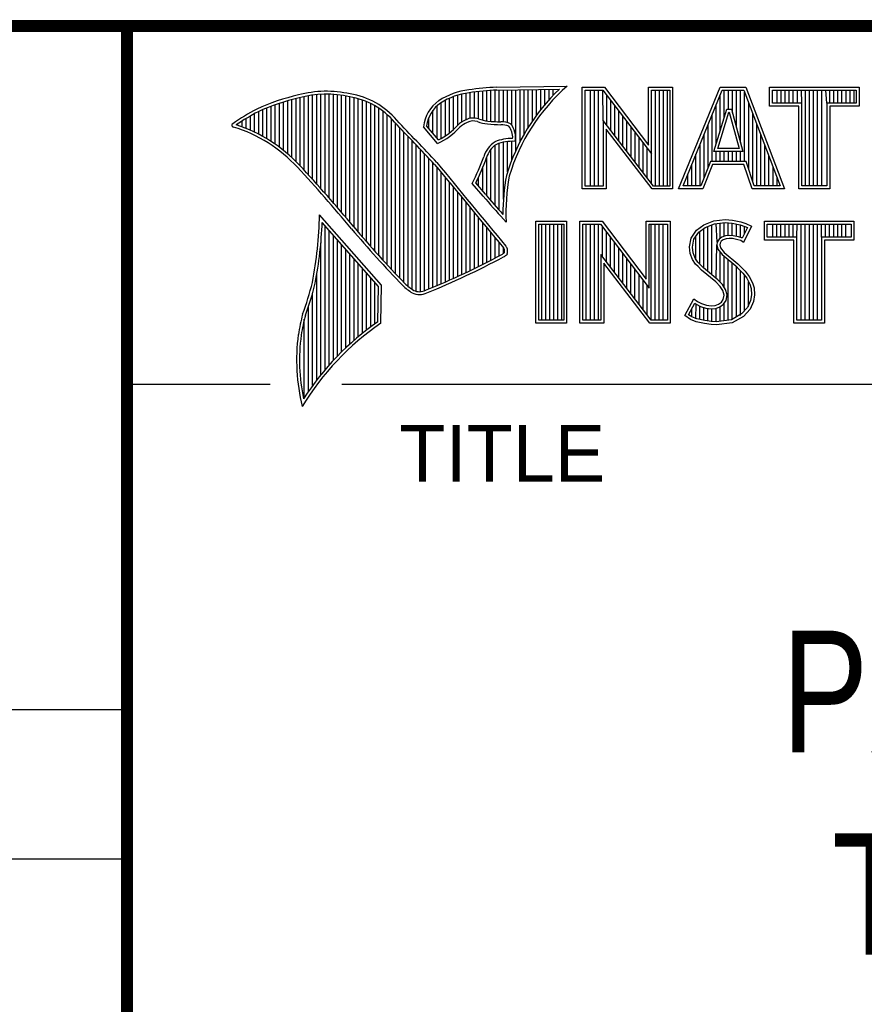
# Model space of a CAD drawing. Header units: inches. Extents: x 0 to 22, y 0 to 17.
# Tile 24 of 57: x 16.2 to 17.6, y 1.3 to 3. Entities that reach past the tile are written whole.
import ezdxf

# ---------------------------------------------------------------- set-up
doc = ezdxf.new("R2010")
doc.units = ezdxf.units.IN
doc.header["$LTSCALE"] = 1.21
doc.header["$MEASUREMENT"] = 0
doc.layers.get('0').update_dxf_attribs({"linetype": 'CONTINUOUS'})
doc.styles.get("Standard").update_dxf_attribs({"font": 'txt', "width": 0.8})

msp = doc.modelspace()

# ---------------------------------------------------------------- linework, layer by layer
at = {"color": 2, "linetype": 'CONTINUOUS'}
for p, q in [((16.3737, 2.9596), (21.5037, 2.9596)), ((16.3737, 2.9596), (16.3737, 1.2496)), ((16.375, 2.96), (21.5, 2.96)), ((16.9537, 2.8069), (16.9537, 2.8518)), ((16.9606, 2.8048), (16.9606, 2.8525)), ((16.9674, 2.8034), (16.9674, 2.8531)), ((16.9742, 2.8027), (16.9742, 2.8536)), ((16.981, 2.8023), (16.981, 2.854)), ((16.9838, 2.8589), (17.0997, 2.8607)), ((16.9839, 2.8541), (17.087, 2.8557)), ((16.9879, 2.802), (16.9879, 2.8542)), ((16.9947, 2.8019), (16.9947, 2.8543)), ((17.0015, 2.8005), (17.0015, 2.8544)), ((17.0083, 2.7963), (17.0083, 2.8545)), ((17.0152, 2.755), (17.0152, 2.8546)), ((17.022, 2.7691), (17.022, 2.8547)), ((17.0288, 2.7817), (17.0288, 2.8548)), ((17.0357, 2.7931), (17.0357, 2.8549)), ((17.0425, 2.8035), (17.0425, 2.855)), ((17.0493, 2.8131), (17.0493, 2.8551)), ((17.0561, 2.822), (17.0561, 2.8552)), ((17.063, 2.8303), (17.063, 2.8553)), ((17.0698, 2.8381), (17.0698, 2.8554)), ((17.0766, 2.8454), (17.0766, 2.8555)), ((17.1243, 2.8592), (17.1609, 2.8592)), ((17.1243, 2.6915), (17.1243, 2.8592)), ((17.1291, 2.8543), (17.1585, 2.8543)), ((17.1291, 2.6963), (17.1291, 2.8543)), ((17.1381, 2.6963), (17.1381, 2.8543)), ((17.1447, 2.6963), (17.1447, 2.8543)), ((17.1514, 2.6963), (17.1514, 2.8543)), ((17.1589, 2.8042), (17.1581, 2.8543)), ((17.1585, 2.8543), (17.2383, 2.7492)), ((17.1609, 2.8592), (17.2334, 2.7636)), ((17.2334, 2.8592), (17.2732, 2.8592)), ((17.2334, 2.7636), (17.2334, 2.8592)), ((17.2383, 2.8543), (17.2684, 2.8543)), ((17.2383, 2.7492), (17.2383, 2.8543)), ((17.2449, 2.6963), (17.2449, 2.8543)), ((17.2515, 2.6963), (17.2515, 2.8543)), ((17.2582, 2.6963), (17.2582, 2.8543)), ((17.2649, 2.6963), (17.2649, 2.8543)), ((17.2684, 2.8543), (17.2684, 2.6963)), ((17.2732, 2.8592), (17.2732, 2.6915)), ((17.2831, 2.6915), (17.3516, 2.8591)), ((17.2903, 2.6964), (17.3548, 2.8542)), ((17.3516, 2.8591), (17.3938, 2.8591)), ((17.3548, 2.8542), (17.3905, 2.8542)), ((17.3583, 2.8098), (17.3583, 2.8542)), ((17.365, 2.8228), (17.365, 2.8542)), ((17.3717, 2.817), (17.3717, 2.8542)), ((17.3784, 2.7925), (17.3784, 2.8542)), ((17.385, 2.7679), (17.385, 2.8542)), ((17.3905, 2.8542), (17.4504, 2.6964)), ((17.3938, 2.8591), (17.4574, 2.6915)), ((17.4327, 2.8591), (17.5802, 2.8591)), ((17.4327, 2.8278), (17.4327, 2.8591)), ((17.4375, 2.8542), (17.5753, 2.8542)), ((17.4375, 2.8327), (17.4375, 2.8542)), ((17.4451, 2.8327), (17.4451, 2.8542)), ((17.4518, 2.8327), (17.4518, 2.8542)), ((17.4585, 2.8327), (17.4585, 2.8542)), ((17.4652, 2.8327), (17.4652, 2.8542)), ((17.4718, 2.8327), (17.4718, 2.8542)), ((17.4785, 2.8327), (17.4785, 2.8542)), ((17.4859, 2.8327), (17.4852, 2.8542)), ((17.4919, 2.6964), (17.4919, 2.8542)), ((17.4985, 2.6964), (17.4985, 2.8542)), ((17.5052, 2.6964), (17.5052, 2.8542)), ((17.5119, 2.6964), (17.5119, 2.8542)), ((17.5186, 2.6964), (17.5186, 2.8542)), ((17.5269, 2.8327), (17.5252, 2.8542)), ((17.5319, 2.8327), (17.5319, 2.8542)), ((17.5386, 2.8327), (17.5386, 2.8542)), ((17.5453, 2.8327), (17.5453, 2.8542)), ((17.5519, 2.8327), (17.5519, 2.8542)), ((17.5586, 2.8327), (17.5586, 2.8542)), ((17.5653, 2.8327), (17.5653, 2.8542)), ((17.572, 2.8327), (17.572, 2.8542)), ((17.5753, 2.8542), (17.5753, 2.8327)), ((17.5802, 2.8591), (17.5802, 2.8278)), ((16.6397, 2.7492), (16.6397, 2.8367)), ((16.6465, 2.7431), (16.6465, 2.8386)), ((16.6533, 2.7366), (16.6533, 2.8403)), ((16.6602, 2.7295), (16.6602, 2.8419)), ((16.667, 2.7221), (16.667, 2.8435)), ((16.6738, 2.7146), (16.6738, 2.8449)), ((16.6806, 2.707), (16.6806, 2.8459)), ((16.6875, 2.6995), (16.6875, 2.8467)), ((16.6943, 2.6918), (16.6943, 2.8472)), ((16.7011, 2.6841), (16.7011, 2.8474)), ((16.708, 2.6764), (16.708, 2.8474)), ((16.7148, 2.6685), (16.7148, 2.847)), ((16.7216, 2.6607), (16.7216, 2.8465)), ((16.7284, 2.6527), (16.7284, 2.8456)), ((16.7353, 2.6447), (16.7353, 2.8445)), ((16.7421, 2.6366), (16.7421, 2.8431)), ((16.7489, 2.6285), (16.7489, 2.8417)), ((16.7557, 2.6204), (16.7557, 2.84)), ((16.7626, 2.6125), (16.7626, 2.8378)), ((16.8991, 2.7788), (16.8991, 2.8375)), ((16.9059, 2.7837), (16.9059, 2.8408)), ((16.9128, 2.7896), (16.9128, 2.8436)), ((16.9196, 2.7966), (16.9196, 2.8459)), ((16.9264, 2.8018), (16.9264, 2.8477)), ((16.9332, 2.8053), (16.9332, 2.849)), ((16.9401, 2.8077), (16.9401, 2.8499)), ((16.9469, 2.8082), (16.9469, 2.8509)), ((17.1648, 2.7965), (17.1648, 2.8461)), ((17.1714, 2.7879), (17.1714, 2.8373)), ((17.3517, 2.7882), (17.3517, 2.8465)), ((17.3917, 2.7364), (17.3917, 2.851)), ((16.5987, 2.7778), (16.5987, 2.8221)), ((16.6055, 2.7738), (16.6055, 2.8249)), ((16.6124, 2.7696), (16.6124, 2.8276)), ((16.6192, 2.765), (16.6192, 2.8301)), ((16.626, 2.7601), (16.626, 2.8325)), ((16.6329, 2.7549), (16.6329, 2.8347)), ((16.7694, 2.6046), (16.7694, 2.8352)), ((16.7762, 2.5968), (16.7762, 2.8321)), ((16.7831, 2.5891), (16.7831, 2.8284)), ((16.7899, 2.5815), (16.7899, 2.8242)), ((16.7967, 2.5739), (16.7967, 2.8193)), ((16.8786, 2.783), (16.8786, 2.8206)), ((16.8855, 2.7749), (16.8855, 2.8281)), ((16.8923, 2.7747), (16.8923, 2.8335)), ((17.1781, 2.7792), (17.1781, 2.8285)), ((17.1848, 2.7705), (17.1848, 2.8197)), ((17.3409, 2.7533), (17.3624, 2.8228)), ((17.345, 2.7666), (17.345, 2.8302)), ((17.3624, 2.8228), (17.3701, 2.8228)), ((17.3701, 2.8228), (17.389, 2.7533)), ((17.3984, 2.7232), (17.3984, 2.8334)), ((17.481, 2.8278), (17.4327, 2.8278)), ((17.4859, 2.8327), (17.4375, 2.8327)), ((17.481, 2.6915), (17.481, 2.8278)), ((17.4859, 2.6964), (17.4859, 2.8327)), ((17.5753, 2.8327), (17.5269, 2.8327)), ((17.5269, 2.8327), (17.5269, 2.6964)), ((17.5802, 2.8278), (17.5318, 2.8278)), ((17.5318, 2.8278), (17.5318, 2.6915)), ((16.5646, 2.7936), (16.5646, 2.8033)), ((16.5714, 2.7909), (16.5714, 2.8075)), ((16.5782, 2.788), (16.5782, 2.8116)), ((16.5851, 2.7849), (16.5851, 2.8154)), ((16.5919, 2.7815), (16.5919, 2.819)), ((16.8035, 2.5665), (16.8035, 2.8136)), ((16.8104, 2.5591), (16.8104, 2.807)), ((16.8718, 2.791), (16.8718, 2.8085)), ((17.2418, 2.6963), (17.1589, 2.8042)), ((17.1589, 2.8042), (17.1589, 2.6963)), ((17.1915, 2.7618), (17.1915, 2.8109)), ((17.3383, 2.7364), (17.3383, 2.8138)), ((17.3475, 2.7581), (17.3659, 2.8179)), ((17.3659, 2.8179), (17.3664, 2.8179)), ((17.3664, 2.8179), (17.3827, 2.7581)), ((17.4051, 2.7034), (17.4051, 2.8158)), ((16.5578, 2.796), (16.5578, 2.7989)), ((16.8172, 2.5519), (16.8172, 2.7996)), ((16.824, 2.5447), (16.824, 2.7924)), ((16.8864, 2.7664), (16.8632, 2.7937)), ((16.8877, 2.7723), (16.8682, 2.7952)), ((17.2395, 2.6915), (17.1637, 2.7899)), ((17.1637, 2.7899), (17.1637, 2.6915)), ((17.1981, 2.7531), (17.1981, 2.8021)), ((17.2048, 2.7445), (17.2048, 2.7933)), ((17.3316, 2.7267), (17.3316, 2.7975)), ((17.4118, 2.6964), (17.4118, 2.7982)), ((16.8308, 2.5375), (16.8308, 2.7853)), ((16.8377, 2.5314), (16.8377, 2.7781)), ((16.8445, 2.5262), (16.8445, 2.7709)), ((17.2115, 2.7358), (17.2115, 2.7845)), ((17.2182, 2.7271), (17.2182, 2.7757)), ((17.325, 2.7101), (17.325, 2.7812)), ((17.4184, 2.6964), (17.4184, 2.7806)), ((16.8513, 2.523), (16.8513, 2.7637)), ((16.8581, 2.5224), (16.8581, 2.7565)), ((16.9742, 2.672), (16.9742, 2.7568)), ((16.981, 2.664), (16.981, 2.7634)), ((16.9879, 2.6563), (16.9879, 2.7665)), ((16.9947, 2.6748), (16.9947, 2.7683)), ((17.0015, 2.7195), (17.0015, 2.7694)), ((17.0083, 2.7388), (17.0083, 2.7698)), ((17.2248, 2.7184), (17.2248, 2.7669)), ((17.2315, 2.7098), (17.2315, 2.7581)), ((17.3183, 2.6964), (17.3183, 2.7648)), ((17.3827, 2.7581), (17.3475, 2.7581)), ((17.4251, 2.6964), (17.4251, 2.763)), ((16.865, 2.5241), (16.865, 2.7493)), ((16.8718, 2.527), (16.8718, 2.7421)), ((16.9674, 2.6802), (16.9674, 2.7444)), ((17.2382, 2.7011), (17.2383, 2.7492)), ((17.3116, 2.6964), (17.3116, 2.7485)), ((17.389, 2.7533), (17.3409, 2.7533)), ((17.345, 2.7364), (17.345, 2.7533)), ((17.3517, 2.7364), (17.3517, 2.7533)), ((17.3583, 2.7364), (17.3583, 2.7533)), ((17.365, 2.7364), (17.365, 2.7533)), ((17.3717, 2.7364), (17.3717, 2.7533)), ((17.3784, 2.7364), (17.3784, 2.7533)), ((17.385, 2.7364), (17.385, 2.7533)), ((17.4318, 2.6964), (17.4318, 2.7455)), ((16.8786, 2.5298), (16.8786, 2.7348)), ((16.8855, 2.5327), (16.8855, 2.727)), ((16.9606, 2.6882), (16.9606, 2.7266)), ((17.3049, 2.6964), (17.3049, 2.7322)), ((17.3356, 2.7364), (17.3195, 2.6964)), ((17.3388, 2.7316), (17.3228, 2.6915)), ((17.394, 2.7364), (17.3356, 2.7364)), ((17.3905, 2.7316), (17.3388, 2.7316)), ((17.4039, 2.6915), (17.3905, 2.7316)), ((17.4074, 2.6964), (17.394, 2.7364)), ((17.4385, 2.6964), (17.4385, 2.7279)), ((16.8923, 2.5356), (16.8923, 2.7187)), ((16.8991, 2.5385), (16.8991, 2.7104)), ((16.9537, 2.696), (16.9537, 2.7109)), ((17.2983, 2.6964), (17.2983, 2.7158)), ((17.4451, 2.6964), (17.4451, 2.7103)), ((16.9059, 2.5415), (16.9059, 2.7022)), ((16.9128, 2.5446), (16.9128, 2.6939)), ((16.9616, 2.6797), (16.9434, 2.7005)), ((16.9653, 2.6828), (16.9492, 2.7013)), ((17.1637, 2.6915), (17.1243, 2.6915)), ((17.1589, 2.6963), (17.1291, 2.6963)), ((17.2732, 2.6915), (17.2395, 2.6915)), ((17.2684, 2.6963), (17.2418, 2.6963)), ((17.3228, 2.6915), (17.2831, 2.6915)), ((17.3195, 2.6964), (17.2903, 2.6964)), ((17.4574, 2.6915), (17.4039, 2.6915)), ((17.4504, 2.6964), (17.4074, 2.6964)), ((17.5318, 2.6915), (17.481, 2.6915)), ((17.5269, 2.6964), (17.4859, 2.6964)), ((16.9196, 2.5477), (16.9196, 2.6856)), ((16.9264, 2.5508), (16.9264, 2.6774)), ((16.9332, 2.554), (16.9332, 2.6691)), ((16.9401, 2.5573), (16.9401, 2.6608)), ((16.7939, 2.533), (16.6919, 2.6489)), ((16.9469, 2.5606), (16.9469, 2.6526)), ((16.9537, 2.5639), (16.9537, 2.6443)), ((16.999, 2.637), (16.9946, 2.6418)), ((17.3412, 2.639), (17.3596, 2.641)), ((17.3596, 2.641), (17.372, 2.6402)), ((16.789, 2.5312), (16.6964, 2.6365)), ((16.7011, 2.3939), (16.7011, 2.6311)), ((16.9606, 2.5673), (16.9606, 2.6361)), ((16.9674, 2.5708), (16.9674, 2.6278)), ((17.0482, 2.6383), (17.0988, 2.6383)), ((17.0482, 2.4708), (17.0482, 2.6383)), ((17.0531, 2.6334), (17.0939, 2.6334)), ((17.0531, 2.4756), (17.0531, 2.6334)), ((17.0577, 2.4756), (17.0577, 2.6334)), ((17.0644, 2.4756), (17.0644, 2.6334)), ((17.071, 2.4756), (17.071, 2.6334)), ((17.0777, 2.4756), (17.0777, 2.6334)), ((17.0844, 2.4756), (17.0844, 2.6334)), ((17.0911, 2.4756), (17.0911, 2.6334)), ((17.0939, 2.6334), (17.0939, 2.4756)), ((17.0988, 2.6383), (17.0988, 2.4708)), ((17.1205, 2.6385), (17.1571, 2.6385)), ((17.1205, 2.4708), (17.1205, 2.6385)), ((17.1253, 2.6336), (17.1547, 2.6336)), ((17.1253, 2.4756), (17.1253, 2.6336)), ((17.1311, 2.4756), (17.1311, 2.6336)), ((17.1378, 2.4756), (17.1378, 2.6336)), ((17.1445, 2.4756), (17.1445, 2.6336)), ((17.1511, 2.4756), (17.1511, 2.6336)), ((17.1547, 2.6336), (17.2345, 2.5284)), ((17.1571, 2.6385), (17.2296, 2.5429)), ((17.1578, 2.5799), (17.1578, 2.6295)), ((17.2296, 2.6385), (17.2694, 2.6385)), ((17.2296, 2.5429), (17.2296, 2.6385)), ((17.2345, 2.6336), (17.2646, 2.6336)), ((17.2345, 2.5284), (17.2345, 2.6336)), ((17.2379, 2.4756), (17.2379, 2.6336)), ((17.2446, 2.4756), (17.2446, 2.6336)), ((17.2513, 2.4756), (17.2513, 2.6336)), ((17.2579, 2.4756), (17.2579, 2.6336)), ((17.2646, 2.6336), (17.2646, 2.4756)), ((17.2694, 2.6385), (17.2694, 2.4708)), ((17.3127, 2.6238), (17.3245, 2.6324)), ((17.3162, 2.6204), (17.3269, 2.6281)), ((17.3245, 2.6324), (17.3412, 2.639)), ((17.3247, 2.561), (17.3247, 2.6265)), ((17.3269, 2.6281), (17.3424, 2.6343)), ((17.3314, 2.5555), (17.3314, 2.6299)), ((17.338, 2.5499), (17.338, 2.6326)), ((17.3424, 2.6343), (17.3597, 2.6362)), ((17.3466, 2.6041), (17.3447, 2.6345)), ((17.3514, 2.6103), (17.3514, 2.6353)), ((17.3581, 2.6135), (17.3581, 2.636)), ((17.3597, 2.6362), (17.3713, 2.6354)), ((17.3647, 2.6146), (17.3647, 2.6358)), ((17.3713, 2.6354), (17.3843, 2.6326)), ((17.3714, 2.6146), (17.3714, 2.6353)), ((17.372, 2.6402), (17.3856, 2.6373)), ((17.3781, 2.6134), (17.3781, 2.6339)), ((17.3843, 2.6326), (17.3921, 2.6299)), ((17.3848, 2.6117), (17.3848, 2.6324)), ((17.3856, 2.6373), (17.3939, 2.6344)), ((17.3966, 2.6278), (17.3879, 2.6106)), ((17.4031, 2.6301), (17.3899, 2.6036)), ((17.3914, 2.6176), (17.3914, 2.6301)), ((17.3921, 2.6299), (17.3966, 2.6278)), ((17.3939, 2.6344), (17.4031, 2.6301)), ((17.4242, 2.6383), (17.5717, 2.6383)), ((17.4242, 2.607), (17.4242, 2.6383)), ((17.429, 2.6334), (17.5669, 2.6334)), ((17.429, 2.6119), (17.429, 2.6334)), ((17.4382, 2.6119), (17.4382, 2.6334)), ((17.4448, 2.6119), (17.4448, 2.6334)), ((17.4515, 2.6119), (17.4515, 2.6334)), ((17.4582, 2.6119), (17.4582, 2.6334)), ((17.4649, 2.6119), (17.4649, 2.6334)), ((17.4716, 2.6119), (17.4716, 2.6334)), ((17.4774, 2.6119), (17.4782, 2.6334)), ((17.4849, 2.4756), (17.4849, 2.6334)), ((17.4916, 2.4756), (17.4916, 2.6334)), ((17.4983, 2.4756), (17.4983, 2.6334)), ((17.5049, 2.4756), (17.5049, 2.6334)), ((17.5116, 2.4756), (17.5116, 2.6334)), ((17.5185, 2.6119), (17.5183, 2.6334)), ((17.525, 2.6119), (17.525, 2.6334)), ((17.5316, 2.6119), (17.5316, 2.6334)), ((17.5383, 2.6119), (17.5383, 2.6334)), ((17.545, 2.6119), (17.545, 2.6334)), ((17.5517, 2.6119), (17.5517, 2.6334)), ((17.5583, 2.6119), (17.5583, 2.6334)), ((17.5669, 2.6334), (17.5669, 2.6119)), ((17.5717, 2.6383), (17.5717, 2.607)), ((16.708, 2.4018), (16.708, 2.6233)), ((16.7148, 2.4093), (16.7148, 2.6156)), ((16.9742, 2.5743), (16.9742, 2.6195)), ((16.981, 2.5778), (16.981, 2.6113)), ((17.1645, 2.5712), (17.1645, 2.6207)), ((17.1712, 2.5625), (17.1712, 2.6119)), ((17.3009, 2.5961), (17.3037, 2.6105)), ((17.3037, 2.6105), (17.3127, 2.6238)), ((17.3058, 2.5959), (17.3083, 2.6086)), ((17.3083, 2.6086), (17.3162, 2.6204)), ((17.3113, 2.5744), (17.3113, 2.6131)), ((17.318, 2.5677), (17.318, 2.6217)), ((17.3497, 2.609), (17.3466, 2.6041)), ((17.3543, 2.6124), (17.3497, 2.609)), ((17.3604, 2.6142), (17.3543, 2.6124)), ((17.3614, 2.6094), (17.3565, 2.6079)), ((17.3664, 2.6148), (17.3604, 2.6142)), ((17.3665, 2.6099), (17.3614, 2.6094)), ((17.3726, 2.6145), (17.3664, 2.6148)), ((17.372, 2.6097), (17.3665, 2.6099)), ((17.3807, 2.6079), (17.372, 2.6097)), ((17.3819, 2.6126), (17.3726, 2.6145)), ((17.3873, 2.6109), (17.3819, 2.6126)), ((17.3879, 2.6106), (17.3873, 2.6109)), ((17.4774, 2.6119), (17.429, 2.6119)), ((17.4774, 2.4756), (17.4774, 2.6119)), ((17.5669, 2.6119), (17.5185, 2.6119)), ((17.5185, 2.6119), (17.5185, 2.4756)), ((16.6943, 2.3857), (16.6943, 2.603)), ((16.7216, 2.4165), (16.7216, 2.6078)), ((16.7284, 2.4233), (16.7284, 2.6001)), ((16.9879, 2.5814), (16.9879, 2.603)), ((16.9947, 2.5853), (16.9947, 2.5948)), ((17.1778, 2.5539), (17.1778, 2.6031)), ((17.1845, 2.5452), (17.1845, 2.5943)), ((17.302, 2.5852), (17.3009, 2.5961)), ((17.3068, 2.5863), (17.3058, 2.5959)), ((17.3447, 2.5443), (17.3461, 2.5993)), ((17.3466, 2.6041), (17.3461, 2.5993)), ((17.3461, 2.5993), (17.3477, 2.5922)), ((17.3513, 2.6025), (17.351, 2.5996)), ((17.351, 2.5996), (17.3521, 2.5944)), ((17.3533, 2.6056), (17.3513, 2.6025)), ((17.3521, 2.5944), (17.3582, 2.5869)), ((17.3565, 2.6079), (17.3533, 2.6056)), ((17.3853, 2.6065), (17.3807, 2.6079)), ((17.3899, 2.6036), (17.3853, 2.6065)), ((17.4726, 2.607), (17.4242, 2.607)), ((17.4726, 2.4708), (17.4726, 2.607)), ((17.5717, 2.607), (17.5233, 2.607)), ((17.5233, 2.607), (17.5233, 2.4708)), ((16.7353, 2.4299), (16.7353, 2.5923)), ((16.7421, 2.4363), (16.7421, 2.5846)), ((16.7489, 2.4424), (16.7489, 2.5768)), ((17.238, 2.4756), (17.1551, 2.5834)), ((17.1551, 2.5834), (17.1551, 2.4756)), ((17.1912, 2.5365), (17.1912, 2.5855)), ((17.1979, 2.5278), (17.1979, 2.5767)), ((17.3058, 2.5754), (17.302, 2.5852)), ((17.3101, 2.5777), (17.3068, 2.5863)), ((17.3147, 2.571), (17.3101, 2.5777)), ((17.3477, 2.5922), (17.3547, 2.5835)), ((17.3514, 2.5381), (17.3514, 2.5876)), ((17.3547, 2.5835), (17.3771, 2.5649)), ((17.3581, 2.5298), (17.3581, 2.5807)), ((17.3582, 2.5869), (17.3804, 2.5685)), ((16.7557, 2.4482), (16.7557, 2.569)), ((16.7626, 2.4538), (16.7626, 2.5613)), ((17.2356, 2.4708), (17.1599, 2.5692)), ((17.1599, 2.5692), (17.1599, 2.4708)), ((17.2045, 2.5192), (17.2045, 2.5679)), ((17.3109, 2.5679), (17.3058, 2.5754)), ((17.3153, 2.5636), (17.3109, 2.5679)), ((17.3243, 2.5614), (17.3147, 2.571)), ((17.321, 2.5578), (17.3153, 2.5636)), ((17.3474, 2.5421), (17.3243, 2.5614)), ((17.3647, 2.4755), (17.3647, 2.5752)), ((17.3714, 2.4763), (17.3714, 2.5696)), ((17.3771, 2.5649), (17.383, 2.559)), ((17.3781, 2.4808), (17.3781, 2.5639)), ((17.3804, 2.5685), (17.3864, 2.5624)), ((17.3864, 2.5624), (17.3925, 2.5561)), ((16.6875, 2.377), (16.6875, 2.5502)), ((16.7694, 2.4592), (16.7694, 2.5535)), ((16.7762, 2.4644), (16.7762, 2.5458)), ((17.2112, 2.5105), (17.2112, 2.5591)), ((17.2179, 2.5018), (17.2179, 2.5503)), ((17.3441, 2.5385), (17.321, 2.5578)), ((17.383, 2.559), (17.3888, 2.5529)), ((17.3848, 2.4834), (17.3848, 2.5571)), ((17.3888, 2.5529), (17.3953, 2.5446)), ((17.3914, 2.4908), (17.3914, 2.5495)), ((17.3925, 2.5561), (17.3994, 2.5472)), ((17.3953, 2.5446), (17.4001, 2.535)), ((17.3994, 2.5472), (17.4046, 2.5368)), ((16.7831, 2.4694), (16.7831, 2.538)), ((16.788, 2.4729), (16.789, 2.5312)), ((16.7927, 2.4704), (16.7939, 2.533)), ((17.2246, 2.4931), (17.2246, 2.5415)), ((17.2312, 2.4844), (17.2312, 2.5327)), ((17.3516, 2.5311), (17.3441, 2.5385)), ((17.3554, 2.5341), (17.3474, 2.5421)), ((17.3559, 2.5241), (17.3516, 2.5311)), ((17.3604, 2.5261), (17.3554, 2.5341)), ((17.3981, 2.4982), (17.3981, 2.5389)), ((17.4001, 2.535), (17.4024, 2.5275)), ((17.4046, 2.5368), (17.4072, 2.5285)), ((17.4072, 2.5285), (17.408, 2.5172)), ((16.6806, 2.368), (16.6806, 2.52)), ((17.3579, 2.5169), (17.3559, 2.5241)), ((17.3565, 2.5097), (17.3579, 2.5169)), ((17.3629, 2.5171), (17.3604, 2.5261)), ((17.3611, 2.5079), (17.3629, 2.5171)), ((17.4031, 2.5174), (17.4016, 2.5077)), ((17.4024, 2.5275), (17.4031, 2.5174)), ((17.408, 2.5172), (17.4063, 2.5063)), ((16.6738, 2.3584), (16.6738, 2.4982)), ((17.2931, 2.483), (17.3081, 2.5106)), ((17.2995, 2.4845), (17.3097, 2.5034)), ((17.3081, 2.5106), (17.3144, 2.506)), ((17.3097, 2.5034), (17.3119, 2.5018)), ((17.3113, 2.478), (17.3119, 2.5018)), ((17.3119, 2.5018), (17.3189, 2.4983)), ((17.3144, 2.506), (17.3207, 2.5028)), ((17.318, 2.4765), (17.318, 2.4986)), ((17.3189, 2.4983), (17.328, 2.4952)), ((17.3207, 2.5028), (17.3291, 2.5)), ((17.3247, 2.475), (17.3247, 2.4963)), ((17.328, 2.4952), (17.3365, 2.4942)), ((17.3291, 2.5), (17.3366, 2.4991)), ((17.3366, 2.4991), (17.3435, 2.4997)), ((17.3435, 2.4997), (17.3487, 2.5017)), ((17.3446, 2.4949), (17.351, 2.4974)), ((17.3487, 2.5017), (17.3536, 2.5051)), ((17.351, 2.4974), (17.3572, 2.5017)), ((17.3514, 2.4737), (17.3514, 2.4975)), ((17.3536, 2.5051), (17.3565, 2.5097)), ((17.3572, 2.5017), (17.3611, 2.5079)), ((17.3581, 2.4746), (17.3581, 2.5024)), ((17.3967, 2.4966), (17.3868, 2.4857)), ((17.4016, 2.5077), (17.3967, 2.4966)), ((17.4063, 2.5063), (17.4008, 2.4939)), ((17.3026, 2.4766), (17.2931, 2.483)), ((17.3049, 2.4809), (17.2995, 2.4845)), ((17.3047, 2.481), (17.3047, 2.4941)), ((17.3132, 2.4775), (17.3049, 2.4809)), ((17.3314, 2.474), (17.3314, 2.4948)), ((17.3365, 2.4942), (17.3446, 2.4949)), ((17.338, 2.473), (17.338, 2.494)), ((17.3447, 2.4728), (17.3447, 2.4949)), ((17.3868, 2.4857), (17.3699, 2.4761)), ((17.3899, 2.4818), (17.3714, 2.4714)), ((17.4008, 2.4939), (17.3899, 2.4818)), ((16.667, 2.3482), (16.667, 2.477)), ((17.0988, 2.4708), (17.0482, 2.4708)), ((17.0939, 2.4756), (17.0531, 2.4756)), ((17.1599, 2.4708), (17.1205, 2.4708)), ((17.1551, 2.4756), (17.1253, 2.4756)), ((17.2694, 2.4708), (17.2356, 2.4708)), ((17.2646, 2.4756), (17.238, 2.4756)), ((17.3118, 2.4729), (17.3026, 2.4766)), ((17.3254, 2.47), (17.3118, 2.4729)), ((17.3262, 2.4748), (17.3132, 2.4775)), ((17.3369, 2.4683), (17.3254, 2.47)), ((17.3373, 2.4731), (17.3262, 2.4748)), ((17.3452, 2.468), (17.3369, 2.4683)), ((17.345, 2.4729), (17.3373, 2.4731)), ((17.3699, 2.4761), (17.345, 2.4729)), ((17.3714, 2.4714), (17.3452, 2.468)), ((17.5233, 2.4708), (17.4726, 2.4708)), ((17.5185, 2.4756), (17.4774, 2.4756)), ((16.375, 2.37), (16.6109, 2.37)), ((16.7288, 2.37), (21.5, 2.37)), ((13.61, 1.835), (16.375, 1.835)), ((16.375, 1.5888), (13.61, 1.5888))]:
    msp.add_line(p, q, dxfattribs=at)
at = {"color": 7, "linetype": 'CONTINUOUS', "const_width": 0.02}
for points in [[(13.6, 2.9595), (21.5, 2.96)], [(16.375, 2.96), (16.375, 0.5)]]:
    msp.add_lwpolyline(points, dxfattribs=at)
at = {"color": 2, "linetype": 'CONTINUOUS'}
for centre, radius, start, end in [((16.7034, 2.6747), 0.1775, 77.2819, 105.0682), ((16.9502, 2.7423), 0.1128, 96.3009, 123.1685), ((17.0005, 2.4511), 0.4082, 92.3475, 98.8367), ((17.0005, 2.4511), 0.4034, 92.3569, 98.8525), ((17.308, 2.6221), 0.3216, 133.4014, 163.4571), ((17.308, 2.6221), 0.3168, 131.1193, 163.4132), ((16.7315, 2.5144), 0.3399, 102.6162, 114.8514), ((16.7315, 2.5144), 0.3351, 102.5989, 114.8296), ((16.7034, 2.6747), 0.1727, 77.2314, 105.1003), ((16.7222, 2.7226), 0.1221, 40.1653, 80.8429), ((16.7222, 2.7226), 0.1269, 40.2333, 80.7735), ((16.923, 2.7875), 0.0602, 125.032, 174.0466), ((16.9502, 2.7423), 0.108, 96.2443, 123.1259), ((16.7759, 2.4698), 0.3996, 117.9347, 124.5691), ((16.923, 2.7875), 0.0554, 125.1142, 171.9572), ((16.7759, 2.4698), 0.3948, 117.954, 124.0374), ((9.199, -4.4944), 10.5518, 43.24607, 43.76701), ((16.9517, 2.7612), 0.0478, 112.9196, 132.2699), ((16.9455, 2.7813), 0.0269, 72.6128, 117.3853), ((16.9455, 2.7813), 0.0221, 72.9381, 117.8635), ((16.977, 2.8697), 0.067, 249.4455, 263.1373), ((16.9944, 3.0501), 0.2482, 264.1189, 269.068), ((16.5507, 2.7963), 0.00298, 121.3543, 265.8048), ((16.4773, 2.5601), 0.2445, 43.1672, 72.5708), ((16.4772, 2.5601), 0.2493, 43.1664, 71.8497), ((9.1994, -4.4938), 10.5463, 43.2461, 43.76704), ((16.8429, 2.8642), 0.107, 293.9928, 318.4439), ((16.8429, 2.8642), 0.1022, 295.9966, 318.5916), ((16.9517, 2.7612), 0.043, 112.6662, 131.9321), ((16.977, 2.8697), 0.0718, 249.5515, 263.1636), ((16.9944, 3.0501), 0.253, 264.1107, 269.1006), ((16.9917, 2.7681), 0.0339, 64.4685, 92.2537), ((16.9917, 2.7681), 0.0291, 66.3231, 92.5053), ((16.9825, 2.7769), 0.0275, 355.2987, 40.4494), ((16.9825, 2.7769), 0.0323, 347.1178, 42.4037), ((17.0094, 2.698), 0.0767, 89.6565, 111.8738), ((17.0047, 2.732), 0.0441, 122.6948, 163.4996), ((17.0047, 2.732), 0.0393, 123.3496, 163.7165), ((17.0094, 2.698), 0.0719, 86.3769, 111.5054), ((16.5488, 2.8964), 0.4406, 333.6063, 339.8409), ((16.5488, 2.8963), 0.4454, 334.022, 339.8635), ((14.6645, 0.8858), 2.7122, 39.9143, 42.7655), ((14.6639, 0.8852), 2.7178, 39.9159, 42.7668), ((117.205, 85.4976), 130.0576, 219.522219, 219.6006), ((117.1292, 85.4341), 129.954, 219.521832, 219.600442), ((17.3248, 2.6518), 0.3309, 169.2392, 180.3763), ((17.3248, 2.6518), 0.3261, 169.2807, 182.6075), ((17.5234, 3.1364), 0.724, 219.1087, 223.0885), ((17.5234, 3.1364), 0.7192, 219.1032, 222.5932), ((16.0461, 2.6599), 0.6459, 349.0852, 359.0204), ((16.0461, 2.6599), 0.6507, 349.0758, 357.94), ((18.1342, 3.7937), 1.815, 220.0434, 224.0127), ((18.1343, 3.7937), 1.8102, 220.042, 224.0069), ((16.9709, 2.5786), 0.0288, 26.3697, 33.9), ((16.9709, 2.5786), 0.0336, 24.6866, 34.3242), ((16.9687, 2.5899), 0.0328, 350.4758, 4.7759), ((16.3916, 3.7016), 1.269, 291.9871, 298.2491), ((16.3917, 3.7016), 1.2737, 291.9984, 298.2504), ((16.98, 2.6057), 0.0252, 299.2501, 311.2614), ((16.98, 2.6057), 0.03, 299.1847, 314.8198), ((16.9687, 2.5899), 0.028, 353.6797, 3.043), ((16.2632, 2.6388), 0.4292, 339.0712, 346.3669), ((16.2632, 2.6388), 0.434, 339.1085, 346.381), ((16.9079, 2.6176), 0.116, 227.0911, 236.9191), ((16.9079, 2.6176), 0.1112, 227.1627, 236.7917), ((16.8565, 2.5437), 0.0261, 242.8484, 298.0511), ((16.8565, 2.5437), 0.0213, 243.4913, 298.7009), ((17.0658, 2.3848), 0.4141, 165.9359, 170.6858), ((17.0658, 2.3848), 0.4093, 165.9761, 170.6762), ((17.0508, 2.0969), 0.454, 124.6428, 148.5563), ((17.0508, 2.0969), 0.4588, 124.9509, 147.098), ((16.9723, 2.4095), 0.318, 172.3562, 193.7958), ((16.9723, 2.4095), 0.3132, 172.3688, 191.6866)]:
    msp.add_arc(centre, radius, start, end, dxfattribs=at)

# ---------------------------------------------------------------- texts
msp.add_text('TITLE', height=0.093, dxfattribs=at).set_placement((16.8235, 2.21))
at = {"color": 7, "linetype": 'CONTINUOUS', "insert": (18.9387, 1.9646), "char_height": 0.2, "width": 3.84, "attachment_point": 2}
msp.add_mtext('PXIE SIGNAL CONDITIONING\\PTERMINAL BLOCK, TB-4330', dxfattribs=at)

doc.saveas('drawing.dxf')
